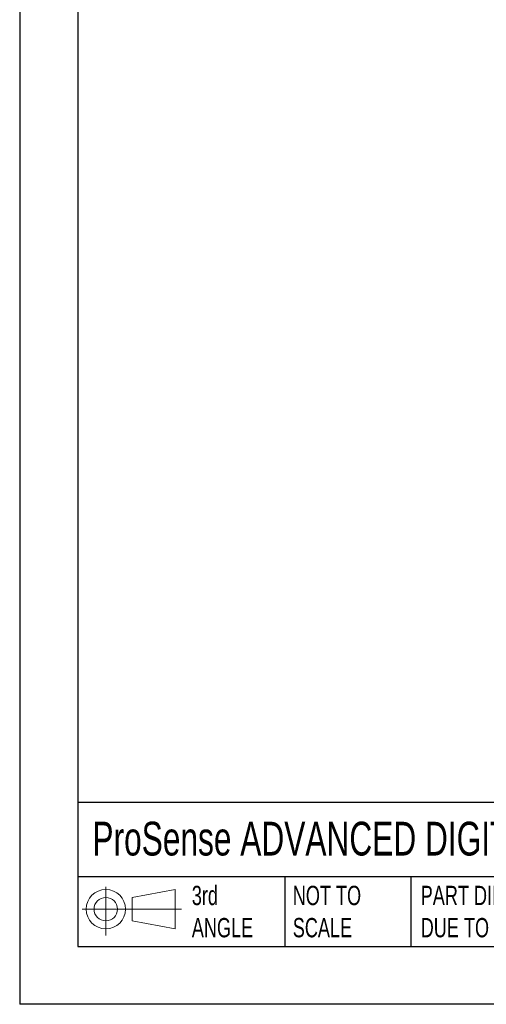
# Model space of a CAD drawing. Header units: millimetres. Extents: x 0 to 559, y 0 to 432.
# Tile 1 of 19: x 0 to 102, y 0 to 216. Entities that reach past the tile are written whole.
import ezdxf

# ---------------------------------------------------------------- set-up
doc = ezdxf.new("R2010")
doc.units = ezdxf.units.MM
doc.header["$LTSCALE"] = 2
doc.linetypes.add('CENTERX2', pattern=[20.32, 12.7, -2.54, 2.54, -2.54])
doc.layers.add('SLD-DEFPOINTS', color=7, linetype='Continuous')
doc.layers.add('TEXT', color=140, linetype='Continuous', lineweight=25)
doc.styles.add('SLDTEXTSTYLE0', font='TXT', dxfattribs={"width": 0.7})

# ---------------------------------------------------------------- blocks, each defined once
blk = doc.blocks.new('Block11')
at = {"color": 7, "linetype": 'Continuous', "lineweight": 18}
for p, q in [((5.18, 10.62), (5.18, 0)), ((10.96, 8.33), (20.35, 10.06)), ((20.35, 10.06), (20.35, 1.46)), ((10.96, 3.19), (10.96, 8.33)), ((0, 5.76), (21.75, 5.76)), ((10.96, 3.19), (20.35, 1.46))]:
    blk.add_line(p, q, dxfattribs=at)
for radius in [4.3, 2.57]:
    blk.add_circle((5.18, 5.76), radius, dxfattribs=at)
blk = doc.blocks.new('Block12')
at = {"layer": 'SLD-DEFPOINTS'}
blk.add_blockref('Block11', (0, 0), dxfattribs=at)

msp = doc.modelspace()

# ---------------------------------------------------------------- linework, layer by layer
at = {"color": 7, "linetype": 'Continuous'}
for p in [(0, 431.81), (558.8, 0.01)]:
    msp.add_line(p, (0, 0.01), dxfattribs=at)
at = {"layer": 'TEXT'}
for p, q in [((12.7, 419.1), (12.7, 12.7)), ((546.1, 44.25), (12.7, 44.25)), ((546.1, 27.94), (12.7, 27.94)), ((58.09, 27.94), (58.09, 12.7)), ((85.67, 27.94), (85.67, 12.7)), ((12.7, 12.7), (546.1, 12.7))]:
    msp.add_line(p, q, dxfattribs=at)

# ---------------------------------------------------------------- block references
at = {"layer": 'SLD-DEFPOINTS'}
msp.add_blockref('Block12', (13.68, 15.11), dxfattribs=at)

# ---------------------------------------------------------------- texts
at = {"layer": 'TEXT', "linetype": 'CENTERX2', "lineweight": 18, "attachment_point": 1, "style": 'SLDTEXTSTYLE0'}
for s, insert, char_height in [('ProSense ADVANCED DIGITAL METER', (15.93, 40.04), 7.4083), ('3rd^JANGLE', (37.7, 25.99), 4.233), ('NOT TO^JSCALE', (59.81, 25.99), 4.2333), ("PART DIMENSIONS MAY DIFFER SLIGHTLY ^JDUE TO MANUFACTURER'S VARIANCES", (87.83, 25.99), 4.2333)]:
    msp.add_mtext(s, dxfattribs=dict(at, insert=insert, char_height=char_height))

doc.saveas('drawing.dxf')
